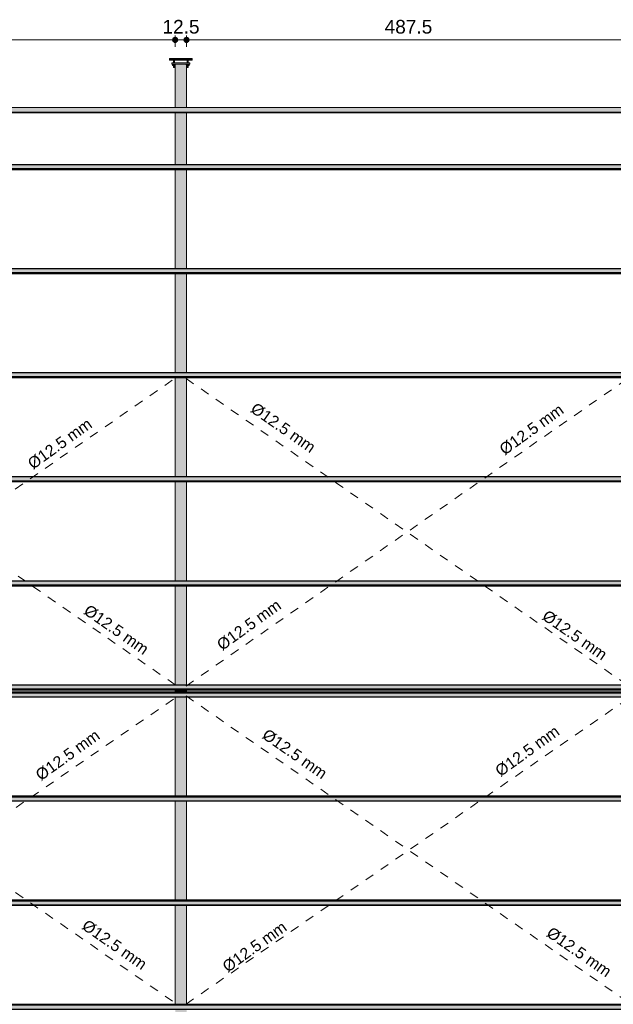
# Model space of a CAD drawing. Header units: metres. Extents: x 10.9 to 53.4, y -75.7 to 7.5.
# Tile 5 of 14: x 16.4 to 23, y -64.8 to -54. Entities that reach past the tile are written whole.
import ezdxf

# ---------------------------------------------------------------- set-up
doc = ezdxf.new("R2010")
doc.units = ezdxf.units.M
doc.linetypes.add('Projeção', pattern=[0.003969, 0.002381, -0.001587])
for name, color, linetype, lineweight in [('A-ANNO-DIMS', 7, 'Continuous', 9), ('A-ANNO-DIMS-50', 7, 'Continuous', 9), ('A-FLOR-OVHD', 7, 'Projeção', 18), ('A-GENM', 7, 'Continuous', 18), ('A-GLAZ-CWMG', 7, 'Continuous', 18), ('G-ANNO-TEXT', 7, 'Continuous', 9), ('S-BEAM', 7, 'Continuous', 18)]:
    doc.layers.add(name, color=color, linetype=linetype, lineweight=lineweight)
doc.styles.add('Arial', font='arial.ttf', dxfattribs={"height": 0.15})
doc.styles.add('Arial_1', font='arial.ttf', dxfattribs={"height": 0.125})
doc.dimstyles.new('Linear_-_3_mm_em_CM', dxfattribs={"dimscale": 0.3048, "dimtxt": 0.153039, "dimasz": 0.656168, "dimexe": 0.164042, "dimexo": 0.0625, "dimgap": 0.082021, "dimtad": 1, "dimdec": 1, "dimlfac": 100, "dimrnd": 0.1, "dimdsep": 46, "dimtxsty": 'Arial', "dimblk1": 'DOTSMALL', "dimblk2": 'DOTSMALL', "dimsah": 1, "dimcen": 0.09, "dimdle": 0.164042, "dimazin": 0, "dimtfac": 1, "dimtdec": 4, "dimtix": 1, "dimtmove": 0, "dimatfit": 3, "dimfxl": 0.246063, "dimfxlon": 1, "dimtvp": 1, "dimtolj": 1, "dimtzin": 0, "dimarcsym": 2})

# ---------------------------------------------------------------- blocks, each defined once
blk = doc.blocks.new('09-base-com-chumbadores-060523 - 09-base-com-chumbadores-060523-2683229-TRAVAMENTO DAS TRELIÇAS')
at = {"layer": 'A-GENM', "true_color": 0x7f7f7f}
blk.add_hatch(color=8, dxfattribs=at).paths.add_polyline_path([(28.1082, -54.5129), (28.3082, -54.5129), (28.3082, -54.4969), (28.1082, -54.4969)])
at = {"layer": 'A-GENM'}
for p, q in [((28.1082, -54.4969), (28.3082, -54.4969)), ((28.1082, -54.4969), (28.1082, -54.5129)), ((28.3082, -54.5129), (28.1082, -54.5129)), ((28.3082, -54.5129), (28.3082, -54.4969))]:
    blk.add_line(p, q, dxfattribs=at)
blk = doc.blocks.new('Chumbador - Chumbador-2682873-TRAVAMENTO DAS TRELIÇAS')
at = {"layer": 'A-GENM', "true_color": 0x7f7f7f}
h = blk.add_hatch(color=8, dxfattribs=at)
h.paths.add_polyline_path([(28.145, -54.467), (28.271, -54.467), (28.271, -54.463), (28.146, -54.463), (28.146, -54.467)])
h.paths.add_polyline_path([(28.097, -54.467), (28.127, -54.467), (28.128, -54.464), (28.128, -54.463), (28.083, -54.463), (28.083, -54.467)])
for points in [[(28.277, -54.473), (28.277, -54.468), (28.275, -54.465), (28.271, -54.463), (28.271, -54.467), (28.275, -54.469), (28.276, -54.47)], [(28.277, -54.551), (28.283, -54.551), (28.283, -54.547), (28.277, -54.547)], [(28.283, -54.551), (28.289, -54.551), (28.289, -54.547), (28.283, -54.547)]]:
    blk.add_hatch(color=8, dxfattribs=at).paths.add_polyline_path(points)
at = {"layer": 'A-GENM'}
for p, q in [((28.083, -54.463), (28.083, -54.467)), ((28.083, -54.467), (28.127, -54.467)), ((28.14, -54.467), (28.271, -54.467)), ((28.277, -54.547), (28.277, -54.551)), ((28.277, -54.551), (28.283, -54.551)), ((28.283, -54.551), (28.289, -54.551)), ((28.289, -54.551), (28.289, -54.547))]:
    blk.add_line(p, q, dxfattribs=at)
at = {"layer": 'A-GENM', "flags": 128}
blk.add_lwpolyline([(28.271, -54.467), (28.276, -54.47), (28.277, -54.474)], dxfattribs=at)
blk = doc.blocks.new('Chumbador - Chumbador-V7-TRAVAMENTO DAS TRELIÇAS')
at = {"layer": 'A-GENM', "true_color": 0x7f7f7f}
for points in [[(23.128, -54.551), (23.133, -54.551), (23.133, -54.547), (23.127, -54.547), (23.127, -54.551)], [(23.138, -54.551), (23.139, -54.551), (23.139, -54.547), (23.133, -54.547), (23.133, -54.551), (23.136, -54.551)], [(23.139, -54.473), (23.141, -54.469), (23.146, -54.467), (23.146, -54.463), (23.144, -54.464), (23.141, -54.466), (23.139, -54.47), (23.139, -54.472)]]:
    blk.add_hatch(color=8, dxfattribs=at).paths.add_polyline_path(points)
h = blk.add_hatch(color=8, dxfattribs=at)
h.paths.add_polyline_path([(23.146, -54.467), (23.271, -54.467), (23.271, -54.463), (23.146, -54.463), (23.146, -54.467)])
h.paths.add_polyline_path([(23.309, -54.467), (23.333, -54.467), (23.333, -54.463), (23.288, -54.463), (23.289, -54.467)])
at = {"layer": 'A-GENM'}
for p, q in [((23.127, -54.547), (23.127, -54.551)), ((23.127, -54.551), (23.133, -54.551)), ((23.133, -54.551), (23.139, -54.551)), ((23.139, -54.551), (23.139, -54.547)), ((23.146, -54.467), (23.276, -54.467)), ((23.289, -54.467), (23.333, -54.467)), ((23.333, -54.467), (23.333, -54.463))]:
    blk.add_line(p, q, dxfattribs=at)
at = {"layer": 'A-GENM', "flags": 128}
blk.add_lwpolyline([(23.139, -54.474), (23.142, -54.468), (23.146, -54.467)], dxfattribs=at)
blk = doc.blocks.new('Porca - Porca-2340320-TRAVAMENTO DAS TRELIÇAS')
at = {"layer": 'A-GENM', "true_color": 0x7f7f7f}
for points in [[(28.271, -54.529), (28.283, -54.529), (28.283, -54.513), (28.267, -54.513), (28.268, -54.516), (28.268, -54.516), (28.271, -54.522), (28.271, -54.527)], [(28.299, -54.529), (28.299, -54.513), (28.283, -54.513), (28.283, -54.529)]]:
    blk.add_hatch(color=8, dxfattribs=at).paths.add_polyline_path(points)
at = {"layer": 'A-GENM'}
for p, q in [((28.267, -54.513), (28.267, -54.515)), ((28.283, -54.529), (28.271, -54.529)), ((28.283, -54.529), (28.283, -54.513)), ((28.299, -54.529), (28.283, -54.529)), ((28.299, -54.513), (28.299, -54.529))]:
    blk.add_line(p, q, dxfattribs=at)
blk = doc.blocks.new('Porca - Porca-V1-TRAVAMENTO DAS TRELIÇAS')
at = {"layer": 'A-GENM', "true_color": 0x7f7f7f}
for points in [[(28.133, -54.529), (28.133, -54.513), (28.117, -54.513), (28.117, -54.529)], [(28.146, -54.529), (28.146, -54.522), (28.149, -54.513), (28.133, -54.513), (28.133, -54.529), (28.142, -54.529)]]:
    blk.add_hatch(color=8, dxfattribs=at).paths.add_polyline_path(points)
at = {"layer": 'A-GENM'}
for p, q in [((28.117, -54.513), (28.117, -54.529)), ((28.133, -54.529), (28.117, -54.529)), ((28.133, -54.529), (28.133, -54.513)), ((28.146, -54.529), (28.133, -54.529)), ((28.149, -54.513), (28.149, -54.515))]:
    blk.add_line(p, q, dxfattribs=at)
blk = doc.blocks.new('Chumbador - Chumbador-V10-TRAVAMENTO DAS TRELIÇAS')
at = {"layer": 'A-GENM', "true_color": 0x7f7f7f}
for points in [[(18.159, -54.457), (18.271, -54.457), (18.271, -54.451), (18.083, -54.451), (18.083, -54.457), (18.114, -54.457)], [(18.283, -54.47), (18.28, -54.461), (18.271, -54.457), (18.271, -54.463), (18.275, -54.465), (18.277, -54.47), (18.282, -54.47)], [(18.288, -54.47), (18.289, -54.47), (18.288, -54.464), (18.288, -54.463), (18.286, -54.463), (18.284, -54.462), (18.283, -54.461), (18.279, -54.46), (18.276, -54.459), (18.28, -54.461), (18.283, -54.47), (18.288, -54.47)]]:
    blk.add_hatch(color=8, dxfattribs=at).paths.add_polyline_path(points)
h = blk.add_hatch(color=8, dxfattribs=at)
h.paths.add_polyline_path([(18.145, -54.463), (18.271, -54.463), (18.271, -54.457), (18.146, -54.458), (18.146, -54.463)])
h.paths.add_polyline_path([(18.114, -54.463), (18.13, -54.463), (18.133, -54.462), (18.134, -54.461), (18.137, -54.46), (18.146, -54.457), (18.083, -54.457), (18.083, -54.463)])
h = blk.add_hatch(color=8, dxfattribs=at)
h.paths.add_polyline_path([(18.28, -54.547), (18.283, -54.547), (18.283, -54.529), (18.277, -54.529), (18.277, -54.547), (18.279, -54.547)])
h.paths.add_polyline_path([(18.277, -54.497), (18.283, -54.497), (18.283, -54.47), (18.277, -54.47), (18.277, -54.497)])
h = blk.add_hatch(color=8, dxfattribs=at)
h.paths.add_polyline_path([(18.289, -54.547), (18.289, -54.547), (18.289, -54.529), (18.283, -54.529), (18.283, -54.547), (18.288, -54.547)])
h.paths.add_polyline_path([(18.289, -54.497), (18.289, -54.47), (18.283, -54.47), (18.283, -54.497), (18.289, -54.497)])
at = {"layer": 'A-GENM'}
for p, q in [((18.271, -54.451), (18.083, -54.451)), ((18.083, -54.451), (18.083, -54.457)), ((18.083, -54.457), (18.083, -54.463)), ((18.083, -54.463), (18.271, -54.463)), ((18.277, -54.47), (18.277, -54.497)), ((18.277, -54.529), (18.277, -54.547)), ((18.277, -54.547), (18.283, -54.547)), ((18.283, -54.547), (18.289, -54.547)), ((18.289, -54.47), (18.287, -54.462)), ((18.289, -54.497), (18.289, -54.47)), ((18.289, -54.547), (18.289, -54.529))]:
    blk.add_line(p, q, dxfattribs=at)
at = {"layer": 'A-GENM', "flags": 128}
for points in [[(18.276, -54.452), (18.275, -54.451), (18.271, -54.451)], [(18.271, -54.463), (18.276, -54.466), (18.277, -54.47)]]:
    blk.add_lwpolyline(points, dxfattribs=at)
blk = doc.blocks.new('Chumbador - Chumbador-V11-TRAVAMENTO DAS TRELIÇAS')
at = {"layer": 'A-GENM', "true_color": 0x7f7f7f}
for points in [[(18.159, -54.457), (18.333, -54.457), (18.333, -54.451), (18.146, -54.451), (18.146, -54.457)], [(18.128, -54.47), (18.133, -54.47), (18.137, -54.461), (18.14, -54.459), (18.133, -54.462), (18.13, -54.463), (18.128, -54.464), (18.127, -54.466), (18.127, -54.47), (18.128, -54.47)], [(18.136, -54.47), (18.139, -54.47), (18.141, -54.465), (18.146, -54.463), (18.146, -54.457), (18.137, -54.461), (18.133, -54.47), (18.135, -54.47)]]:
    blk.add_hatch(color=8, dxfattribs=at).paths.add_polyline_path(points)
h = blk.add_hatch(color=8, dxfattribs=at)
h.paths.add_polyline_path([(18.127, -54.547), (18.133, -54.547), (18.133, -54.529), (18.127, -54.529), (18.127, -54.547)])
h.paths.add_polyline_path([(18.127, -54.497), (18.133, -54.497), (18.133, -54.47), (18.127, -54.47), (18.127, -54.497)])
h = blk.add_hatch(color=8, dxfattribs=at)
h.paths.add_polyline_path([(18.139, -54.547), (18.139, -54.547), (18.139, -54.529), (18.133, -54.529), (18.133, -54.547), (18.139, -54.547)])
h.paths.add_polyline_path([(18.139, -54.497), (18.139, -54.497), (18.139, -54.47), (18.133, -54.47), (18.133, -54.497), (18.139, -54.497)])
h = blk.add_hatch(color=8, dxfattribs=at)
h.paths.add_polyline_path([(18.146, -54.463), (18.271, -54.463), (18.271, -54.457), (18.146, -54.457), (18.146, -54.463)])
h.paths.add_polyline_path([(18.295, -54.463), (18.333, -54.463), (18.333, -54.457), (18.272, -54.458), (18.284, -54.462), (18.286, -54.463), (18.288, -54.463), (18.293, -54.463)])
at = {"layer": 'A-GENM'}
for p, q in [((18.146, -54.451), (18.142, -54.452)), ((18.333, -54.451), (18.146, -54.451)), ((18.333, -54.457), (18.333, -54.451)), ((18.127, -54.47), (18.127, -54.497)), ((18.127, -54.529), (18.127, -54.547)), ((18.127, -54.547), (18.133, -54.547)), ((18.133, -54.547), (18.139, -54.547)), ((18.139, -54.497), (18.139, -54.47)), ((18.139, -54.547), (18.139, -54.529)), ((18.146, -54.463), (18.333, -54.463)), ((18.333, -54.463), (18.333, -54.457))]:
    blk.add_line(p, q, dxfattribs=at)
at = {"layer": 'A-GENM', "flags": 128}
for points in [[(18.13, -54.462), (18.128, -54.465), (18.127, -54.47)], [(18.139, -54.47), (18.142, -54.464), (18.146, -54.463)]]:
    blk.add_lwpolyline(points, dxfattribs=at)
blk = doc.blocks.new('Chumbador - Chumbador-V4-TRAVAMENTO DAS TRELIÇAS')
at = {"layer": 'A-GENM'}
blk.add_line((28.289, -54.47), (28.289, -54.469), dxfattribs=at)
blk = doc.blocks.new('Chumbador - Chumbador-V5-TRAVAMENTO DAS TRELIÇAS')
at = {"layer": 'A-GENM'}
blk.add_line((28.127, -54.467), (28.127, -54.47), dxfattribs=at)
blk = doc.blocks.new('Rectangular Mullion - Perfil Ue-2686218-TRAVAMENTO DAS TRELIÇAS')
at = {"layer": 'A-GLAZ-CWMG', "true_color": 0xc0c0c0}
for points in [[(35.053, -67.136), (35.057, -67.136), (35.057, -67.135), (11.739, -67.135), (11.739, -67.136), (34.873, -67.136)], [(35.053, -67.139), (35.057, -67.139), (35.057, -67.136), (11.739, -67.136), (11.739, -67.139), (34.873, -67.139)], [(35.053, -67.143), (35.057, -67.143), (35.057, -67.139), (11.739, -67.139), (11.739, -67.143), (34.873, -67.143)], [(35.053, -67.144), (35.057, -67.144), (35.057, -67.143), (11.739, -67.143), (11.739, -67.144), (34.873, -67.144)], [(23.49, -67.149), (35.057, -67.149), (35.057, -67.144), (11.739, -67.144), (11.739, -67.149), (23.309, -67.149)], [(35.053, -67.19), (35.057, -67.19), (35.057, -67.149), (11.739, -67.149), (11.739, -67.19), (34.873, -67.19)], [(29.813, -67.194), (35.057, -67.193), (35.057, -67.19), (11.739, -67.19), (11.739, -67.194), (29.452, -67.194)]]:
    blk.add_hatch(color=9, dxfattribs=at).paths.add_polyline_path(points)
at = {"layer": 'A-GLAZ-CWMG'}
for p, q in [((35.057, -67.135), (11.739, -67.135)), ((35.057, -67.135), (11.739, -67.135)), ((35.057, -67.136), (11.739, -67.136)), ((35.057, -67.139), (11.739, -67.139)), ((35.057, -67.139), (11.739, -67.139)), ((35.057, -67.143), (11.739, -67.143)), ((35.057, -67.144), (11.739, -67.144)), ((35.057, -67.149), (11.739, -67.149)), ((35.057, -67.19), (11.739, -67.19)), ((11.739, -67.194), (35.057, -67.194))]:
    blk.add_line(p, q, dxfattribs=at)
blk = doc.blocks.new('Rectangular Mullion - Perfil Ue-V34-TRAVAMENTO DAS TRELIÇAS')
at = {"layer": 'A-GLAZ-CWMG', "true_color": 0xc0c0c0}
for points in [[(35.057, -55.619), (35.057, -55.615), (11.739, -55.616), (11.739, -55.619), (35.053, -55.619)], [(35.053, -55.66), (35.057, -55.66), (35.057, -55.619), (11.739, -55.619), (11.739, -55.66), (34.873, -55.66)], [(35.057, -55.665), (35.057, -55.66), (11.739, -55.66), (11.739, -55.665), (35.053, -55.665)], [(35.053, -55.666), (35.057, -55.666), (35.057, -55.665), (11.739, -55.665), (11.739, -55.666), (34.873, -55.666)], [(24.032, -55.67), (35.057, -55.67), (35.057, -55.666), (11.739, -55.666), (11.739, -55.67), (23.67, -55.67)], [(35.053, -55.673), (35.057, -55.673), (35.057, -55.67), (11.739, -55.67), (11.739, -55.673), (34.873, -55.673)], [(35.053, -55.674), (35.057, -55.674), (35.057, -55.673), (11.739, -55.673), (11.739, -55.674), (34.873, -55.674)]]:
    blk.add_hatch(color=9, dxfattribs=at).paths.add_polyline_path(points)
at = {"layer": 'A-GLAZ-CWMG'}
for p, q in [((35.057, -55.615), (11.739, -55.615)), ((11.739, -55.619), (35.057, -55.619)), ((11.739, -55.66), (35.057, -55.66)), ((11.739, -55.665), (35.057, -55.665)), ((11.739, -55.666), (35.057, -55.666)), ((11.739, -55.67), (35.057, -55.67)), ((11.739, -55.67), (35.057, -55.67)), ((11.739, -55.673), (35.057, -55.673)), ((11.739, -55.674), (35.057, -55.674)), ((11.739, -55.674), (35.057, -55.674))]:
    blk.add_line(p, q, dxfattribs=at)
blk = doc.blocks.new('Perfil Ue 100x50x17x1 - Perfil Ue 100x50x17x3-2687109-TRAVAMENTO DAS TRELIÇAS')
at = {"layer": 'S-BEAM', "true_color": 0xff0000}
for points in [[(-41.433, 43.059), (-52.596, 38.774), (-52.596, 38.773), (-30.686, 47.183), (-30.687, 47.184), (-41.404, 43.07)], [(-52.452, 38.828), (-52.596, 38.773), (-52.594, 38.77), (-30.685, 47.18), (-30.686, 47.183), (-52.283, 38.893)], [(-41.486, 43.034), (-52.594, 38.77), (-52.593, 38.767), (-30.684, 47.177), (-30.685, 47.18), (-41.402, 43.066)], [(-52.45, 38.822), (-52.593, 38.767), (-52.593, 38.765), (-30.683, 47.176), (-30.684, 47.177), (-52.281, 38.887)], [(-46.714, 41.022), (-52.593, 38.765), (-52.591, 38.761), (-30.681, 47.171), (-30.683, 47.176), (-46.545, 41.087)], [(-30.681, 47.171), (-52.591, 38.761), (-52.576, 38.723), (-30.667, 47.133)], [(-30.667, 47.133), (-52.576, 38.723), (-52.575, 38.719), (-30.666, 47.13), (-30.666, 47.132)]]:
    blk.add_hatch(color=1, dxfattribs=at).paths.add_polyline_path(points)
at = {"layer": 'S-BEAM'}
for p, q in [((-30.687, 47.184), (-52.596, 38.774)), ((-30.686, 47.183), (-52.596, 38.773)), ((-52.594, 38.77), (-30.685, 47.18)), ((-30.684, 47.177), (-52.593, 38.767)), ((-52.575, 38.719), (-30.665, 47.129))]:
    blk.add_line(p, q, dxfattribs=at)
blk = doc.blocks.new('DIMBLOCK7-TRAVAMENTO DAS TRELIÇAS')
at = {"layer": 'A-ANNO-DIMS-50', "lineweight": 35, "transparency": 16777216}
h = blk.add_hatch(color=256, dxfattribs=at)
edge = h.paths.add_edge_path()
edge.add_arc((18.271, -54.246), 0.025, 0, 360)
h = blk.add_hatch(color=256, dxfattribs=at)
edge = h.paths.add_edge_path()
edge.add_arc((23.146, -54.246), 0.025, 0, 360)
at = {"layer": 'A-ANNO-DIMS-50', "transparency": 16777216}
for p, q in [((18.271, -54.246), (18.271, -54.196)), ((23.146, -54.246), (23.146, -54.196)), ((23.146, -54.246), (18.271, -54.246)), ((18.271, -54.246), (18.271, -54.321)), ((23.146, -54.246), (23.146, -54.321))]:
    blk.add_line(p, q, dxfattribs=at)
at = {"layer": 'A-ANNO-DIMS-50', "lineweight": 35, "transparency": 16777216}
for centre in [(18.271, -54.246), (23.146, -54.246)]:
    blk.add_circle(centre, 0.025, dxfattribs=at)
at = {"layer": 'A-ANNO-DIMS-50', "color": 0, "transparency": 16777216, "insert": (20.448, -54.026), "char_height": 0.15, "width": 0.6244, "attachment_point": 1, "line_spacing_factor": 0.941778, "style": 'Arial'}
blk.add_mtext('487.5', dxfattribs=at)
blk = doc.blocks.new('_DotSmall')
at = {"color": 0, "linetype": 'ByBlock', "const_width": 0.5}
blk.add_lwpolyline([(-0.0625, 0, 1), (0.0625, 0, 1)], format="xyb", close=True, dxfattribs=at)
blk = doc.blocks.new('DIMBLOCK8-TRAVAMENTO DAS TRELIÇAS')
at = {"layer": 'A-ANNO-DIMS-50', "lineweight": 35, "transparency": 16777216}
h = blk.add_hatch(color=256, dxfattribs=at)
edge = h.paths.add_edge_path()
edge.add_arc((18.146, -54.246), 0.025, 0, 360)
h = blk.add_hatch(color=256, dxfattribs=at)
edge = h.paths.add_edge_path()
edge.add_arc((18.271, -54.246), 0.025, 0, 360)
at = {"layer": 'A-ANNO-DIMS-50', "transparency": 16777216}
for p, q in [((18.146, -54.246), (18.146, -54.196)), ((18.271, -54.246), (18.271, -54.196)), ((18.271, -54.246), (18.146, -54.246)), ((18.146, -54.246), (18.146, -54.321)), ((18.271, -54.246), (18.271, -54.321))]:
    blk.add_line(p, q, dxfattribs=at)
at = {"layer": 'A-ANNO-DIMS-50', "lineweight": 35, "transparency": 16777216}
for centre in [(18.146, -54.246), (18.271, -54.246)]:
    blk.add_circle(centre, 0.025, dxfattribs=at)
at = {"layer": 'A-ANNO-DIMS-50', "color": 0, "transparency": 16777216, "insert": (18.006, -54.026), "char_height": 0.15, "width": 0.48596, "attachment_point": 1, "line_spacing_factor": 0.941778, "style": 'Arial'}
blk.add_mtext('12.5', dxfattribs=at)
blk = doc.blocks.new('DIMBLOCK9-TRAVAMENTO DAS TRELIÇAS')
at = {"layer": 'A-ANNO-DIMS-50', "lineweight": 35, "transparency": 16777216}
h = blk.add_hatch(color=256, dxfattribs=at)
edge = h.paths.add_edge_path()
edge.add_arc((13.271, -54.246), 0.025, 0, 360)
h = blk.add_hatch(color=256, dxfattribs=at)
edge = h.paths.add_edge_path()
edge.add_arc((18.146, -54.246), 0.025, 0, 360)
at = {"layer": 'A-ANNO-DIMS-50', "transparency": 16777216}
for p, q in [((13.271, -54.246), (13.271, -54.196)), ((18.146, -54.246), (18.146, -54.196)), ((18.146, -54.246), (13.271, -54.246)), ((13.271, -54.246), (13.271, -54.321)), ((18.146, -54.246), (18.146, -54.321))]:
    blk.add_line(p, q, dxfattribs=at)
at = {"layer": 'A-ANNO-DIMS-50', "lineweight": 35, "transparency": 16777216}
for centre in [(13.271, -54.246), (18.146, -54.246)]:
    blk.add_circle(centre, 0.025, dxfattribs=at)
at = {"layer": 'A-ANNO-DIMS-50', "color": 0, "transparency": 16777216, "insert": (15.448, -54.026), "char_height": 0.15, "width": 0.6244, "attachment_point": 1, "line_spacing_factor": 0.941778, "style": 'Arial'}
blk.add_mtext('487.5', dxfattribs=at)

msp = doc.modelspace()

# ---------------------------------------------------------------- hatches: boundary and pattern name
at = {"layer": 'S-BEAM', "true_color": 0x007d00}
for points in [[(18.1457, -54.988541), (18.1553, -54.988541), (18.1553, -54.5129), (18.148512, -54.515712), (18.1457, -54.5225), (18.1457, -54.939836)], [(18.1553, -54.988541), (18.2611, -54.988541), (18.2611, -54.5129), (18.1553, -54.5129), (18.1553, -54.939836)], [(18.270527, -54.988541), (18.2707, -54.988541), (18.2707, -54.5225), (18.267888, -54.515712), (18.2611, -54.5129), (18.2611, -54.988541), (18.27, -54.988541)]]:
    msp.add_hatch(color=96, dxfattribs=at).paths.add_polyline_path(points)
h = msp.add_hatch(color=96, dxfattribs=at)
h.paths.add_polyline_path([(18.1553, -61.40445), (18.15529, -61.394973), (18.1457, -61.394973), (18.1457, -61.40445), (18.148512, -61.40445)])
h.paths.add_polyline_path([(18.148482, -61.336056), (18.1553, -61.336056), (18.1553, -60.250828), (18.1457, -60.250828), (18.1457, -61.336056)])
h.paths.add_polyline_path([(18.1457, -60.191911), (18.1553, -60.191911), (18.1553, -59.106683), (18.1457, -59.106683), (18.1457, -60.166498)])
h.paths.add_polyline_path([(18.1457, -59.047767), (18.1553, -59.047767), (18.1553, -57.962539), (18.1457, -57.962539), (18.1457, -59.019182)])
h.paths.add_polyline_path([(18.1457, -57.903622), (18.1553, -57.903622), (18.1553, -56.818394), (18.1457, -56.818394), (18.1457, -57.871866)])
h.paths.add_polyline_path([(18.1457, -56.759478), (18.1553, -56.759478), (18.1553, -55.67425), (18.1457, -55.67425), (18.1457, -56.72455)])
h.paths.add_polyline_path([(18.1457, -55.615333), (18.1553, -55.615333), (18.1553, -55.047458), (18.1457, -55.047458), (18.1457, -55.577234)])
h = msp.add_hatch(color=96, dxfattribs=at)
h.paths.add_polyline_path([(18.1553, -61.40445), (18.2611, -61.40445), (18.2611, -61.394973), (18.1553, -61.394973)])
h.paths.add_polyline_path([(18.249719, -61.336056), (18.2611, -61.336056), (18.2611, -60.250828), (18.1553, -60.250828), (18.1553, -61.336056)])
h.paths.add_polyline_path([(18.2611, -60.191911), (18.2611, -59.106683), (18.1553, -59.106683), (18.1553, -60.191911), (18.249719, -60.191911)])
h.paths.add_polyline_path([(18.2611, -59.047767), (18.2611, -57.962539), (18.1553, -57.962539), (18.1553, -59.047767), (18.249719, -59.047767)])
h.paths.add_polyline_path([(18.249719, -57.903622), (18.2611, -57.903622), (18.2611, -56.818394), (18.1553, -56.818394), (18.1553, -57.903622)])
h.paths.add_polyline_path([(18.249719, -56.759478), (18.2611, -56.759478), (18.2611, -55.67425), (18.1553, -55.67425), (18.1553, -56.759478)])
h.paths.add_polyline_path([(18.2611, -55.615333), (18.2611, -55.047458), (18.1553, -55.047458), (18.1553, -55.615333), (18.249719, -55.615333)])
h = msp.add_hatch(color=96, dxfattribs=at)
h.paths.add_polyline_path([(18.2707, -61.40445), (18.2707, -61.394973), (18.2611, -61.394973), (18.2611, -61.40445), (18.267888, -61.40445)])
h.paths.add_polyline_path([(18.2707, -61.336056), (18.2707, -60.250828), (18.2611, -60.250828), (18.261172, -61.336056), (18.267918, -61.336056)])
h.paths.add_polyline_path([(18.268421, -60.191911), (18.2707, -60.191911), (18.2707, -59.106683), (18.2611, -59.106683), (18.2611, -60.191911), (18.267888, -60.191911)])
h.paths.add_polyline_path([(18.268924, -59.047767), (18.2707, -59.047767), (18.2707, -57.962539), (18.2611, -57.962539), (18.2611, -59.047767), (18.267888, -59.047767)])
h.paths.add_polyline_path([(18.269427, -57.903622), (18.2707, -57.903622), (18.2707, -56.818394), (18.2611, -56.818394), (18.2611, -57.903622), (18.267888, -57.903622)])
h.paths.add_polyline_path([(18.26993, -56.759478), (18.2707, -56.759478), (18.270407, -55.67425), (18.2611, -55.67425), (18.2611, -56.759478), (18.267888, -56.759478)])
h.paths.add_polyline_path([(18.270432, -55.615333), (18.2707, -55.615333), (18.270682, -55.047458), (18.2611, -55.047458), (18.2611, -55.615333), (18.267888, -55.615333)])
h = msp.add_hatch(color=96, dxfattribs=at)
h.paths.add_polyline_path([(18.1457, -67.761442), (18.1553, -67.760969), (18.1553, -67.193567), (18.1457, -67.193567), (18.1457, -67.687792)])
h.paths.add_polyline_path([(18.1457, -67.13465), (18.1553, -67.134179), (18.1553, -66.049422), (18.1457, -66.049422), (18.1457, -67.050394)])
h.paths.add_polyline_path([(18.1457, -65.990506), (18.1553, -65.990039), (18.1553, -64.905278), (18.1457, -64.905278), (18.1457, -65.903078)])
h.paths.add_polyline_path([(18.1553, -64.846361), (18.1553, -63.761133), (18.1457, -63.761133), (18.1457, -64.846361), (18.151652, -64.846361)])
h.paths.add_polyline_path([(18.1553, -63.702217), (18.1553, -62.616989), (18.1457, -62.616989), (18.1457, -63.702217), (18.152865, -63.702217)])
h.paths.add_polyline_path([(18.1457, -62.558072), (18.1553, -62.557619), (18.155228, -61.472844), (18.1457, -61.472844), (18.1457, -62.556651)])
h.paths.add_polyline_path([(18.15529, -61.413927), (18.1553, -61.413927), (18.1553, -61.40445), (18.1457, -61.40445), (18.1457, -61.413927), (18.148512, -61.413927)])
h = msp.add_hatch(color=96, dxfattribs=at)
h.paths.add_polyline_path([(18.249719, -67.761442), (18.2611, -67.761442), (18.2611, -67.193567), (18.1553, -67.193567), (18.1553, -67.761442)])
h.paths.add_polyline_path([(18.2611, -67.13465), (18.2611, -66.049422), (18.1553, -66.049422), (18.1553, -67.13465), (18.249719, -67.13465)])
h.paths.add_polyline_path([(18.249719, -65.990506), (18.2611, -65.990506), (18.2611, -64.905278), (18.1553, -64.905278), (18.1553, -65.990506)])
h.paths.add_polyline_path([(18.1553, -64.846361), (18.2611, -64.846361), (18.2611, -63.761133), (18.1553, -63.761133), (18.1553, -64.755762)])
h.paths.add_polyline_path([(18.249719, -63.702217), (18.2611, -63.702217), (18.2611, -62.616989), (18.1553, -62.616989), (18.1553, -63.702217)])
h.paths.add_polyline_path([(18.1553, -62.558072), (18.2611, -62.558072), (18.2611, -61.472844), (18.1553, -61.472844), (18.1553, -62.46113)])
h.paths.add_polyline_path([(18.1553, -61.413927), (18.2611, -61.413927), (18.2611, -61.40445), (18.1553, -61.40445)])
h = msp.add_hatch(color=96, dxfattribs=at)
h.paths.add_polyline_path([(18.2611, -67.761442), (18.2707, -67.761442), (18.270432, -67.193567), (18.2611, -67.193567), (18.2611, -67.760969)])
h.paths.add_polyline_path([(18.270407, -67.13465), (18.2707, -67.13465), (18.2707, -66.049422), (18.2611, -66.049422), (18.2611, -67.13465), (18.267888, -67.13465)])
h.paths.add_polyline_path([(18.269904, -65.990506), (18.2707, -65.990506), (18.2707, -64.905278), (18.2611, -64.905278), (18.2611, -65.990506), (18.267888, -65.990506)])
h.paths.add_polyline_path([(18.2611, -64.846361), (18.2707, -64.846361), (18.2707, -63.761133), (18.2611, -63.761133), (18.2611, -64.845899)])
h.paths.add_polyline_path([(18.268898, -63.702217), (18.2707, -63.702217), (18.2707, -62.616989), (18.2611, -62.616989), (18.2611, -63.702217), (18.267888, -63.702217)])
h.paths.add_polyline_path([(18.2611, -62.558072), (18.2707, -62.558072), (18.2707, -61.472844), (18.2611, -61.472844), (18.2611, -62.557619)])
h.paths.add_polyline_path([(18.267892, -61.413927), (18.2707, -61.413927), (18.2707, -61.40445), (18.2611, -61.40445), (18.26111, -61.413927), (18.267888, -61.413927)])

# ---------------------------------------------------------------- linework, layer by layer
at = {"layer": 'A-FLOR-OVHD'}
for p, q in [((18.1457, -61.336056), (13.26595, -57.962432)), ((13.26595, -61.34993), (18.15045, -57.962432)), ((18.26595, -61.34993), (23.15045, -57.94683)), ((18.26595, -57.96945), (23.15645, -61.366945)), ((13.26595, -61.45897), (18.15645, -64.84245)), ((13.26595, -64.83945), (18.1505, -61.4782)), ((18.26595, -61.45897), (23.1457, -64.840872)), ((18.26595, -64.846468), (23.1457, -61.472844))]:
    msp.add_line(p, q, dxfattribs=at)
at = {"layer": 'S-BEAM'}
for p, q in [((18.1457, -54.5225), (18.1457, -54.988668)), ((18.1553, -54.5129), (18.2611, -54.5129)), ((18.2611, -54.5129), (18.1553, -54.5129)), ((18.2707, -54.98867), (18.2707, -54.5225)), ((18.1457, -55.047458), (18.1457, -55.615461)), ((18.2707, -55.615463), (18.2707, -55.047458)), ((18.1457, -55.67425), (18.1457, -56.759606)), ((18.2707, -56.759607), (18.2707, -55.67425)), ((18.1457, -56.818394), (18.1457, -57.90375)), ((18.2707, -57.903752), (18.2707, -56.818394)), ((18.1457, -57.962539), (18.1457, -59.047895)), ((18.2707, -59.047896), (18.2707, -57.962539)), ((18.1457, -59.106683), (18.1457, -60.192039)), ((18.2707, -60.192041), (18.2707, -59.106683)), ((18.1457, -60.250828), (18.1457, -61.336184)), ((18.2707, -61.336186), (18.2707, -60.250828)), ((18.1457, -61.394973), (18.1457, -61.40445)), ((18.1457, -61.40445), (18.1457, -61.413927)), ((18.1457, -61.472809), (18.1457, -62.558072)), ((18.1553, -61.40445), (18.2611, -61.40445)), ((18.2611, -61.40445), (18.1553, -61.40445)), ((18.2707, -61.40445), (18.2707, -61.394973)), ((18.2707, -61.413927), (18.2707, -61.40445)), ((18.2707, -62.558072), (18.2707, -61.472809)), ((18.1457, -62.616954), (18.1457, -63.702217)), ((18.2707, -63.702217), (18.2707, -62.616954)), ((18.1457, -63.761098), (18.1457, -64.846361)), ((18.2707, -64.846361), (18.2707, -63.761098))]:
    msp.add_line(p, q, dxfattribs=at)
at = {"layer": 'S-BEAM', "flags": 128}
for points in [[(18.1457, -54.5225), (18.148512, -54.515712), (18.1553, -54.5129)], [(18.1553, -54.5129), (18.148512, -54.515712), (18.1457, -54.5225)], [(18.2611, -54.5129), (18.267888, -54.515712), (18.2707, -54.5225)], [(18.2707, -54.5225), (18.267888, -54.515712), (18.2611, -54.5129)], [(18.1457, -61.40445), (18.148512, -61.40445), (18.1553, -61.40445)], [(18.1553, -61.40445), (18.148512, -61.40445), (18.1457, -61.40445)], [(18.2611, -61.40445), (18.267888, -61.40445), (18.2707, -61.40445)], [(18.2707, -61.40445), (18.267888, -61.40445), (18.2611, -61.40445)]]:
    msp.add_lwpolyline(points, dxfattribs=at)

# ---------------------------------------------------------------- block references
at = {"layer": 'A-GENM'}
for name, p in [('Chumbador - Chumbador-V10-TRAVAMENTO DAS TRELIÇAS', (0, 0)), ('Chumbador - Chumbador-V11-TRAVAMENTO DAS TRELIÇAS', (0, 0)), ('Chumbador - Chumbador-2682873-TRAVAMENTO DAS TRELIÇAS', (-10, 0)), ('09-base-com-chumbadores-060523 - 09-base-com-chumbadores-060523-2683229-TRAVAMENTO DAS TRELIÇAS', (-10, 0)), ('Porca - Porca-V1-TRAVAMENTO DAS TRELIÇAS', (-10, 0)), ('Chumbador - Chumbador-V7-TRAVAMENTO DAS TRELIÇAS', (-5, 0)), ('Chumbador - Chumbador-V5-TRAVAMENTO DAS TRELIÇAS', (-10, 0)), ('Porca - Porca-2340320-TRAVAMENTO DAS TRELIÇAS', (-10, 0)), ('Chumbador - Chumbador-V4-TRAVAMENTO DAS TRELIÇAS', (-10, 0))]:
    msp.add_blockref(name, p, dxfattribs=at)
at = {"layer": 'A-GLAZ-CWMG'}
for name, p in [('Rectangular Mullion - Perfil Ue-V34-TRAVAMENTO DAS TRELIÇAS', (0, 0)), ('Rectangular Mullion - Perfil Ue-V34-TRAVAMENTO DAS TRELIÇAS', (0, -1.144145)), ('Rectangular Mullion - Perfil Ue-V34-TRAVAMENTO DAS TRELIÇAS', (0, -2.288289)), ('Rectangular Mullion - Perfil Ue-V34-TRAVAMENTO DAS TRELIÇAS', (0, -3.432434)), ('Rectangular Mullion - Perfil Ue-V34-TRAVAMENTO DAS TRELIÇAS', (0, -4.576578)), ('Rectangular Mullion - Perfil Ue-V34-TRAVAMENTO DAS TRELIÇAS', (0, -5.720723)), ('Rectangular Mullion - Perfil Ue-2686218-TRAVAMENTO DAS TRELIÇAS', (0, 5.720723)), ('Rectangular Mullion - Perfil Ue-2686218-TRAVAMENTO DAS TRELIÇAS', (0, 4.576578)), ('Rectangular Mullion - Perfil Ue-2686218-TRAVAMENTO DAS TRELIÇAS', (0, 3.432434)), ('Rectangular Mullion - Perfil Ue-2686218-TRAVAMENTO DAS TRELIÇAS', (0, 2.288289))]:
    msp.add_blockref(name, p, dxfattribs=at)
at = {"layer": 'S-BEAM', "rotation": 159.0000000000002}
msp.add_blockref('Perfil Ue 100x50x17x1 - Perfil Ue 100x50x17x3-2687109-TRAVAMENTO DAS TRELIÇAS', (0, 0), dxfattribs=at)

# ---------------------------------------------------------------- texts
at = {"layer": 'G-ANNO-TEXT', "char_height": 0.125, "width": 0.9940925, "attachment_point": 1, "style": 'Arial_1'}
for insert, rotation in [((19.035196, -58.224871), 325.1339518), ((21.694625, -58.715203), 35.6777494), ((16.509805, -58.871604), 35.6777494), ((17.201327, -60.445204), 325.1339518), ((18.588882, -60.864154), 35.6777494), ((22.240639, -60.504922), 325.1339518), ((21.647998, -62.250262), 35.6777494), ((16.595714, -62.295217), 35.6777494), ((19.162454, -61.811578), 325.1339518), ((17.181325, -63.90902), 325.1339518), ((18.650264, -64.402587), 35.6777494), ((22.287929, -63.989188), 325.1339518)]:
    msp.add_mtext('Ø12.5 mm', dxfattribs=dict(at, insert=insert, rotation=rotation))

# ---------------------------------------------------------------- dimensions: what is measured, and where the dimension line sits
at = {"layer": 'A-ANNO-DIMS'}
for base, p1, p2, override, picture, middle in [((13.2707, -54.245929), (18.1457, -54.320929), (13.2707, -54.320929), {"dimpost": '<>', "dimfxl": 4.875}, 'DIMBLOCK9-TRAVAMENTO DAS TRELIÇAS', (15.7082, -54.144343)), ((18.1457, -54.245929), (18.2707, -54.320929), (18.1457, -54.320929), {"dimpost": '<>', "dimfxl": 0.125}, 'DIMBLOCK8-TRAVAMENTO DAS TRELIÇAS', (18.2082, -54.144343)), ((18.2707, -54.245929), (23.1457, -54.320929), (18.2707, -54.320929), {"dimpost": '<>', "dimfxl": 4.875}, 'DIMBLOCK7-TRAVAMENTO DAS TRELIÇAS', (20.7082, -54.144343))]:
    dim = msp.add_linear_dim(base=base, p1=p1, p2=p2, angle=0, dimstyle='Linear_-_3_mm_em_CM', override=override, dxfattribs=at)
    dim.commit()
    dim.dimension.update_dxf_attribs({"geometry": picture, "text_midpoint": middle})

doc.saveas('drawing.dxf')
